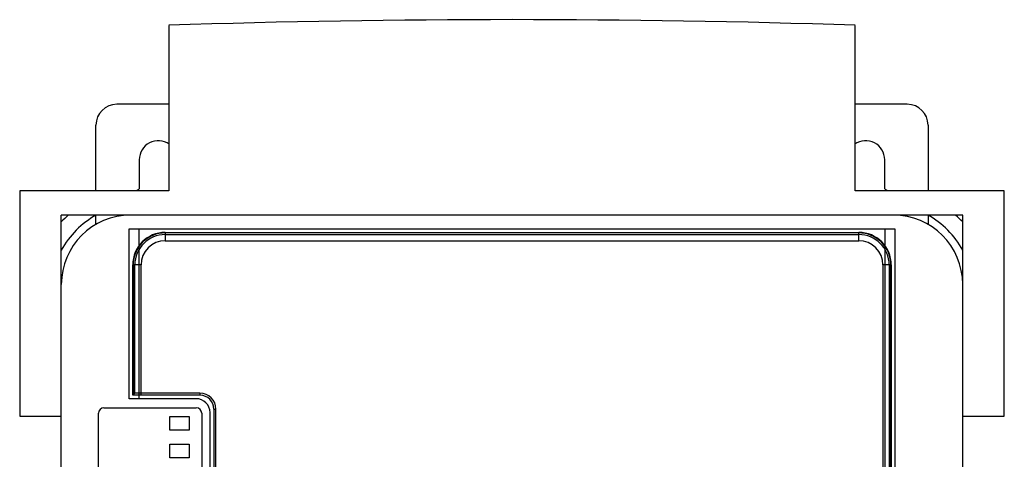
# Model space of a CAD drawing. Header units: millimetres. Extents: x 55 to 197, y 25 to 321.
# Tile 5 of 5: x 55 to 197, y 258 to 321. Entities that reach past the tile are written whole.
import ezdxf

# ---------------------------------------------------------------- set-up
doc = ezdxf.new("R2010")
doc.units = ezdxf.units.MM
doc.header["$LTSCALE"] = 22.697565
doc.layers.get('0').update_dxf_attribs({"linetype": 'CONTINUOUS'})

msp = doc.modelspace()

# ---------------------------------------------------------------- linework, layer by layer
at = {"color": 7, "linetype": 'Continuous'}
for p, q in [((76.8, 320.32), (76.8, 296.43)), ((175.8, 296.43), (175.8, 320.32)), ((76.8, 308.93), (69.3, 308.93)), ((183.3, 308.93), (175.8, 308.93)), ((66.3, 296.43), (66.3, 305.93)), ((186.3, 305.93), (186.3, 296.43)), ((72.55, 300.93), (72.55, 296.7)), ((180.05, 296.7), (180.05, 300.93)), ((55.3, 296.43), (55.3, 263.93)), ((76.8, 296.43), (55.3, 296.43)), ((197.3, 296.43), (175.8, 296.43)), ((197.3, 263.93), (197.3, 296.43)), ((61.3, 40.93), (61.3, 292.93)), ((191.3, 292.93), (61.3, 292.93)), ((66.3, 291.53), (66.3, 292.89)), ((186.3, 292.89), (186.3, 291.53)), ((191.3, 40.93), (191.3, 292.93)), ((71.1, 266.43), (71.1, 290.93)), ((71.1, 290.93), (181.49, 290.93)), ((72.55, 266.43), (72.55, 290.93)), ((76.3, 290.43), (76.3, 289.23)), ((76.3, 290.43), (176.3, 290.43)), ((176.3, 290.37), (76.3, 290.37)), ((76.3, 290.13), (176.3, 290.13)), ((176.3, 289.23), (176.3, 290.43)), ((180.05, 290.93), (180.05, 161.43)), ((181.49, 290.93), (181.49, 158.52)), ((76.3, 289.23), (176.3, 289.23)), ((71.6, 266.93), (71.6, 285.73)), ((72.8, 285.73), (71.6, 285.73)), ((71.66, 285.73), (71.66, 266.93)), ((71.9, 267.23), (71.9, 285.73)), ((72.8, 266.93), (72.8, 285.73)), ((179.8, 285.73), (179.8, 163.73)), ((181, 285.73), (179.8, 285.73)), ((180.7, 285.73), (180.7, 163.73)), ((180.94, 163.73), (180.94, 285.73)), ((181, 285.73), (181, 163.73)), ((71.6, 266.93), (71.9, 267.23)), ((81.3, 267.23), (71.9, 267.23)), ((81.3, 267.23), (81.3, 266.93)), ((80.75, 266.43), (71.1, 266.43)), ((81.3, 266.93), (71.6, 266.93)), ((66.65, 223.43), (66.65, 264.33)), ((67.45, 265.13), (80.75, 265.13)), ((81.55, 264.33), (81.55, 223.43)), ((82.75, 223.43), (82.75, 264.43)), ((83.3, 264.93), (83.3, 222.93)), ((83.3, 264.93), (83.6, 264.93)), ((83.6, 222.93), (83.6, 264.93)), ((55.3, 263.93), (61.3, 263.93)), ((76.95, 261.88), (76.95, 263.88)), ((76.95, 263.88), (79.75, 263.88)), ((79.75, 263.88), (79.75, 261.88)), ((191.3, 263.93), (197.3, 263.93)), ((79.75, 261.88), (76.95, 261.88)), ((76.95, 257.88), (76.95, 259.88)), ((76.95, 259.88), (79.75, 259.88)), ((79.75, 259.88), (79.75, 257.88)), ((79.75, 257.88), (76.95, 257.88))]:
    msp.add_line(p, q, dxfattribs=at)
for centre, radius, start, end in [((126.3, -1182.36), 1503.5, 88.1133, 91.8867), ((69.3, 305.93), 3, 90, 180), ((183.3, 305.93), 3, 0, 90), ((75.3, 300.93), 2.75, 55.0209, 180), ((177.3, 300.93), 2.75, 0, 125.0134), ((75.3, 291.93), 5.5, 120, 123.9774), ((177.3, 291.93), 5.5, 56.0226, 60), ((71.57, 282.43), 14, 131.4096, 137.2166), ((72.3, 281.93), 12.5, 118.3576, 151.6424), ((71.3, 282.93), 10, 90, 180), ((181.3, 282.93), 10, 0, 90), ((180.3, 281.93), 12.5, 28.3576, 61.6424), ((181.02, 282.43), 14, 42.7834, 48.5904), ((76.3, 285.73), 4.7, 90, 180), ((76.3, 285.73), 4.64, 90, 180), ((76.3, 285.73), 4.4, 90, 180), ((176.3, 285.73), 4.7, 0, 90), ((176.3, 285.73), 4.64, 0, 90), ((176.3, 285.73), 4.4, 0, 90), ((76.3, 285.73), 3.5, 90, 180), ((176.3, 285.73), 3.5, 0, 90), ((81.3, 264.93), 2.3, 360, 90), ((80.75, 264.43), 2, 0, 90), ((81.3, 264.93), 2, 0, 90), ((67.45, 264.33), 0.8, 90, 180), ((80.75, 264.33), 0.8, 0, 90)]:
    msp.add_arc(centre, radius, start, end, dxfattribs=at)

doc.saveas('drawing.dxf')
